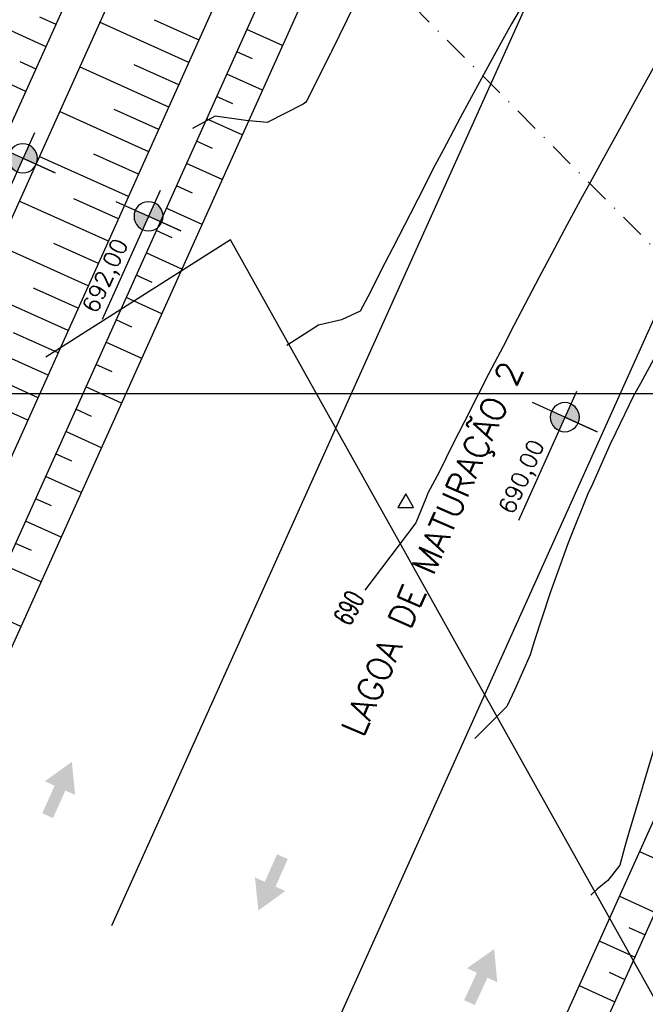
# Model space of a CAD drawing. Header units: millimetres. Extents: x 196436 to 199900, y 8705373 to 8708636.
# Tile 225 of 241: x 199314 to 199378, y 8707738 to 8707838. Entities that reach past the tile are written whole.
import ezdxf
from ezdxf.enums import TextEntityAlignment as Align

# ---------------------------------------------------------------- set-up
doc = ezdxf.new("R2010")
doc.units = ezdxf.units.MM
doc.header["$LTSCALE"] = 5
doc.linetypes.add('DASHDOT', pattern=[1, 0.5, -0.25, 0, -0.25])
for name, color, linetype in [('$CURVAS1', 30, 'Continuous'), ('$CURVAS2', 40, 'Continuous'), ('-CHICANA', 4, 'Continuous'), ('CAIXA', 7, 'Continuous'), ('CERCA', 3, 'CERCA_LINE'), ('DIM', 7, 'Continuous'), ('LAGOA', 3, 'Continuous'), ('LAGOAS', 6, 'Continuous'), ('LINHA_TRANS', 4, 'DASHDOT'), ('MALHA', 9, 'Continuous'), ('TER-BERMA', 4, 'Continuous'), ('TER-OFFSET', 3, 'Continuous'), ('TER-OFFSET-LINHA', 7, 'Continuous'), ('TEXTO$CURVA', 2, 'Continuous'), ('TXT_COORD', 3, 'Continuous')]:
    doc.layers.add(name, color=color, linetype=linetype)
doc.styles.add('GEOSIS', font='ROMANS.SHX')
doc.styles.add('ROMANS', font='romans.shx', dxfattribs={"width": 0.85})
doc.linetypes.add('CERCA_LINE', pattern='A,0.5,-0.2,["X",Standard,S=0.1,R=0,X=-0.1,Y=-0.05],-0.25', length=0.95)
doc.dimstyles.new('COTA-500-EXTERNA', dxfattribs={"dimtxt": 2, "dimasz": 1.5, "dimexe": 0, "dimexo": 3, "dimgap": 0.5, "dimtad": 1, "dimzin": 4, "dimdsep": 46, "dimtxsty": 'ROMANS', "dimblk1": 'DOT1', "dimblk2": 'DOT1', "dimsah": 1, "dimcen": 0.2, "dimclrd": 256, "dimclre": 256, "dimclrt": 2, "dimadec": 0, "dimazin": 0, "dimtfac": 1, "dimtix": 1, "dimtmove": 2, "dimatfit": 3, "dimldrblk": 'DOT1', "dimfxl": 0, "dimtvp": 0.025, "dimtolj": 1, "dimtzin": 4, "dimlwd": -1, "dimlwe": -1, "dimarcsym": 0})

# ---------------------------------------------------------------- blocks, each defined once
blk = doc.blocks.new('A$C55C26645')
h = blk.add_hatch(color=51)
h.paths.add_polyline_path([(68.45, 12.67), (68.45, 21.47), (59.65, 21.47, 0.414214)])
h.paths.add_polyline_path([(68.45, 30.27), (68.45, 21.47), (77.25, 21.47, 0.414214)])
at = {"color": 7, "linetype": 'Continuous'}
blk.add_line((85.45, 21.47), (0, 21.47), dxfattribs=at)
blk.add_lwpolyline([(68.45, 21.47), (68.45, 42.86), (68.45, 0)], dxfattribs=at)
blk.add_circle((68.45, 21.47), 8.8, dxfattribs=at)
at = {"color": 3, "style": 'ROMANS'}
blk.add_attdef('226,00', (1.58, 25.75), '', height=10, dxfattribs=at)
blk = doc.blocks.new('A$C0C100BE6')
blk.add_hatch(color=7).paths.add_polyline_path([(0.772, 0.604), (0.956, 0.808), (1.217, 0), (0.387, 0.178), (0.571, 0.381), (0, 0.898), (0.201, 1.12)])
blk = doc.blocks.new('DOT1')
for q in [(0, 3.36), (0, -3.36)]:
    blk.add_line((0, 0), q)
at = {"linetype": 'ByBlock'}
blk.add_line((0, 0), (-1.2, 0), dxfattribs=at)
at = {"color": 0, "linetype": 'ByBlock', "const_width": 0.36}
blk.add_lwpolyline([(-0.18, 0, 1), (0.18, 0, 1)], format="xyb", close=True, dxfattribs=at)
blk = doc.blocks.new('*D142')
at = {"layer": 'Defpoints', "color": 0}
for p in [(199200.59, 8707769.18, -1), (199537.81, 8707617.64, -1), (199520.53, 8707579.29)]:
    blk.add_point(p, dxfattribs=at)
at = {"layer": 'DIM'}
for p, q in [((199199.36, 8707766.44), (199183.46, 8707731.15)), ((199184.83, 8707730.54), (199519.16, 8707579.9)), ((199536.58, 8707614.91), (199520.53, 8707579.29))]:
    blk.add_line(p, q, dxfattribs=at)
at = {"layer": 'DIM', "xscale": 1.5, "yscale": 1.5, "zscale": 1.5}
for p, rotation in [((199183.46, 8707731.15), 155.7458953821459), ((199520.53, 8707579.29), 335.7458953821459)]:
    blk.add_blockref('DOT1', p, dxfattribs=dict(at, rotation=rotation))
at = {"layer": 'DIM', "color": 2, "insert": (199352.61, 8707656.59), "char_height": 2, "attachment_point": 5, "rotation": 335.7459, "style": 'ROMANS'}
blk.add_mtext('\\A1;369.70', dxfattribs=at)
blk = doc.blocks.new('*D144')
at = {"layer": 'Defpoints', "color": 0}
for p in [(199629.98, 8707853.2, -1), (199160.46, 8707754.35, -1), (199553.97, 8707587.89), (199556.52, 8707575.91, -1), (199556.52, 8707575.91, -1)]:
    blk.add_point(p, dxfattribs=at)
at = {"layer": 'DIM'}
blk.add_arc((199556.52, 8707575.91), 12.25, 82.1817, 148.7264, dxfattribs=at)
at = {"layer": 'DIM', "xscale": 1.5, "yscale": 1.5, "zscale": 1.5}
for p, rotation in [((199559.66, 8707587.75), 348.6719272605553), ((199545.35, 8707580.94), 242.2361372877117)]:
    blk.add_blockref('DOT1', p, dxfattribs=dict(at, rotation=rotation))
at = {"layer": 'DIM', "color": 2, "insert": (199550.61, 8707588.32), "char_height": 2, "attachment_point": 5, "rotation": 25.454, "style": 'ROMANS'}
blk.add_mtext('\\A1;81°', dxfattribs=at)
blk = doc.blocks.new('*D145')
at = {"layer": 'Defpoints', "color": 0}
for p in [(199276.71, 8708012.37, -1), (199629.98, 8707853.2, -1), (199629.98, 8707853.2, -1), (199611.21, 8707850.27), (199556.52, 8707575.91, -1)]:
    blk.add_point(p, dxfattribs=at)
at = {"layer": 'DIM'}
blk.add_arc((199629.98, 8707853.2), 19, 160.2694, 250.6387, dxfattribs=at)
at = {"layer": 'DIM', "xscale": 1.5, "yscale": 1.5, "zscale": 1.5}
for p, rotation in [((199612.65, 8707861.01), 68.00762625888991), ((199625.12, 8707834.83), 342.9004382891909)]:
    blk.add_blockref('DOT1', p, dxfattribs=dict(at, rotation=rotation))
at = {"layer": 'DIM', "color": 2, "insert": (199614.18, 8707845.68), "char_height": 2, "attachment_point": 5, "rotation": 295.454, "style": 'ROMANS'}
blk.add_mtext('\\A1;99°', dxfattribs=at)
blk = doc.blocks.new('*D149')
at = {"layer": 'Defpoints', "color": 0}
for p in [(199276.71, 8708012.37, -1), (199276.71, 8708012.37, -1), (199278.88, 8707990.79), (199629.98, 8707853.2, -1), (199160.46, 8707754.35, -1)]:
    blk.add_point(p, dxfattribs=at)
at = {"layer": 'DIM'}
blk.add_arc((199276.71, 8708012.37), 21.69, 249.7088, 331.783, dxfattribs=at)
at = {"layer": 'DIM', "xscale": 1.5, "yscale": 1.5, "zscale": 1.5}
for p, rotation in [((199296.49, 8708003.46), 63.76443569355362), ((199267.8, 8707992.6), 157.7273550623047)]:
    blk.add_blockref('DOT1', p, dxfattribs=dict(at, rotation=rotation))
at = {"layer": 'DIM', "color": 2, "insert": (199283.86, 8707993.49), "char_height": 2, "attachment_point": 5, "rotation": 20.7459, "style": 'ROMANS'}
blk.add_mtext('\\A1;90°', dxfattribs=at)
blk = doc.blocks.new('*D150')
at = {"layer": 'Defpoints', "color": 0}
for p in [(199276.71, 8708012.37, -1), (199175.31, 8707765.04), (199160.46, 8707754.35, -1), (199160.46, 8707754.35, -1), (199556.52, 8707575.91, -1)]:
    blk.add_point(p, dxfattribs=at)
at = {"layer": 'DIM'}
blk.add_arc((199160.46, 8707754.35), 18.3, 340.4437, 61.0481, dxfattribs=at)
at = {"layer": 'DIM', "xscale": 1.5, "yscale": 1.5, "zscale": 1.5}
for p, rotation in [((199167.98, 8707771.04), 153.3969975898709), ((199177.14, 8707746.83), 248.0947931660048)]:
    blk.add_blockref('DOT1', p, dxfattribs=dict(at, rotation=rotation))
at = {"layer": 'DIM', "color": 2, "insert": (199178.97, 8707761.37), "char_height": 2, "attachment_point": 5, "rotation": 290.7459, "style": 'ROMANS'}
blk.add_mtext('\\A1;90°', dxfattribs=at)

msp = doc.modelspace()

# ---------------------------------------------------------------- linework, layer by layer
at = {"layer": '$CURVAS1'}
msp.add_polyline3d([(199382.143, 8707839.705, 690), (199379.974, 8707835.793, 690), (199379.362, 8707834.717, 690), (199377.336, 8707831.04, 690), (199376.603, 8707829.729, 690), (199374.708, 8707826.266, 690), (199373.858, 8707824.741, 690), (199372.074, 8707821.503, 690), (199371.114, 8707819.753, 690), (199369.461, 8707816.698, 690), (199368.435, 8707814.765, 690), (199366.876, 8707811.838, 690), (199365.804, 8707809.777, 690), (199364.312, 8707806.934, 690), (199363.204, 8707804.788, 690), (199361.755, 8707802.016, 690), (199360.615, 8707799.799, 690), (199359.217, 8707797.059, 690), (199358.069, 8707794.81, 690), (199356.719, 8707792.022, 690), (199355.528, 8707789.821, 690), (199355.315, 8707789.268, 690), (199354.298, 8707786.786, 690), (199349.079, 8707779.922, 690)], dxfattribs=at)
at = {"layer": '$CURVAS2'}
for points in [[(199348.084, 8707839.747, 688), (199345.689, 8707834.865, 688), (199345.598, 8707834.686, 688), (199343.156, 8707829.876, 688), (199343.071, 8707829.708, 688), (199342.801, 8707829.507, 688), (199339.114, 8707827.621, 688), (199336.95, 8707827.846, 688), (199333.801, 8707828.277, 688), (199331.515, 8707827.008, 688)], [(199365.285, 8707839.779, 689), (199364.069, 8707837.691, 689), (199362.456, 8707834.791, 689), (199361.426, 8707832.947, 689), (199359.73, 8707829.803, 689), (199358.822, 8707828.123, 689), (199357.081, 8707824.815, 689), (199356.25, 8707823.235, 689), (199354.494, 8707819.826, 689), (199353.705, 8707818.294, 689), (199351.938, 8707814.837, 689), (199351.169, 8707813.334, 689), (199349.382, 8707809.848, 689), (199348.629, 8707808.38, 689), (199346.706, 8707807.492, 689), (199344.348, 8707806.949, 689), (199341.119, 8707804.885, 689)], [(199379.223, 8707804.718, 691), (199377.215, 8707801.019, 691), (199376.529, 8707799.729, 691), (199374.711, 8707795.994, 691), (199374.094, 8707794.74, 691), (199372.317, 8707790.747, 691), (199371.864, 8707789.75, 691), (199370.05, 8707785.243, 691), (199369.853, 8707784.759, 691), (199368.756, 8707781.722, 691), (199368.046, 8707779.766, 691), (199367.935, 8707779.431, 691), (199366.417, 8707774.773, 691), (199365.967, 8707773.321, 691), (199364.417, 8707769.782, 691), (199363.591, 8707768.037, 691), (199360.307, 8707764.8, 691)], [(199378.88, 8707764.719, 692), (199377.499, 8707760.09, 692), (199377.391, 8707759.725, 692), (199376.998, 8707758.373, 692), (199375.914, 8707754.732, 692), (199375.632, 8707753.777, 692), (199375.113, 8707751.862, 692), (199373.891, 8707750.314, 692), (199372.804, 8707749.409, 692), (199372.168, 8707748.818, 692)]]:
    msp.add_polyline3d(points, dxfattribs=at)
at = {"layer": '-CHICANA'}
for p, q in [((199323.278, 8707745.705, 1), (199401.327, 8707918.934, 1)), ((199335.801, 8707712.642, 1), (199413.85, 8707885.871, 1))]:
    msp.add_line(p, q, dxfattribs=at)
at = {"layer": 'CERCA', "ltscale": 2}
msp.add_lwpolyline([(199535.183, 8707458.353), (199335.38, 8707815.673), (199316.526, 8707803.678)], dxfattribs=at)
at = {"layer": 'LAGOA', "color": 3, "elevation": 1}
msp.add_lwpolyline([(199446.913, 8707898.395), (199358.595, 8707702.373), (199290.215, 8707733.181), (199378.533, 8707929.204)], close=True, dxfattribs=at)
at = {"layer": 'LINHA_TRANS', "color": 7}
msp.add_lwpolyline([(199281.954, 8707911.943), (199615.687, 8707576.643), (199615.687, 8707576.643)], dxfattribs=at)
at = {"layer": 'MALHA'}
msp.add_line((199000, 8707800), (199900, 8707800), dxfattribs=at)
at = {"layer": 'TER-BERMA'}
msp.add_line((199284.925, 8707731.178, 1), (199376.53, 8707934.494, 1), dxfattribs=at)
at = {"layer": 'TER-BERMA', "elevation": 1}
for points in [[(199367.412, 8707938.602), (199275.807, 8707735.286), (199200.134, 8707769.381), (199291.738, 8707972.697)], [(199362.122, 8707936.598), (199273.804, 8707740.576), (199205.424, 8707771.384), (199293.742, 8707967.407)], [(199446.913, 8707898.395), (199358.595, 8707702.373), (199290.215, 8707733.181), (199378.533, 8707929.204)]]:
    msp.add_lwpolyline(points, close=True, dxfattribs=at)
at = {"layer": 'TER-OFFSET', "elevation": 1}
msp.add_lwpolyline([(199441.623, 8707896.391), (199356.591, 8707707.663), (199295.505, 8707735.185), (199380.537, 8707923.914)], close=True, dxfattribs=at)
at = {"layer": 'TER-OFFSET-LINHA'}
for p, q in [((199315.9, 8707838.42, 34.681), (199317.552, 8707837.675, 34.681)), ((199312.878, 8707837.039, 34.681), (199316.525, 8707835.396, 34.681)), ((199340.691, 8707835.476, 34.681), (199337.044, 8707837.119, 34.681)), ((199337.637, 8707834.11, 34.681), (199336.017, 8707834.84, 34.681)), ((199313.878, 8707833.846, 34.681), (199315.498, 8707833.116, 34.681)), ((199338.637, 8707830.917, 34.681), (199334.99, 8707832.56, 34.681)), ((199310.824, 8707832.48, 34.681), (199314.471, 8707830.837, 34.681)), ((199335.616, 8707829.537, 34.681), (199333.963, 8707830.281, 34.681)), ((199336.583, 8707826.359, 34.681), (199332.936, 8707828.002, 34.681)), ((199333.53, 8707824.992, 34.681), (199331.909, 8707825.722, 34.681)), ((199334.529, 8707821.8, 34.681), (199330.882, 8707823.443, 34.681)), ((199331.508, 8707820.419, 34.681), (199329.855, 8707821.164, 34.681)), ((199332.475, 8707817.241, 34.681), (199328.828, 8707818.884, 34.681)), ((199329.422, 8707815.875, 34.681), (199327.802, 8707816.605, 34.681)), ((199330.421, 8707812.683, 34.681), (199326.775, 8707814.326, 34.681)), ((199327.4, 8707811.302, 34.681), (199325.748, 8707812.046, 34.681)), ((199328.368, 8707808.124, 34.681), (199324.721, 8707809.767, 34.681)), ((199325.314, 8707806.758, 34.681), (199323.694, 8707807.488, 34.681)), ((199326.314, 8707803.565, 34.681), (199322.667, 8707805.208, 34.681)), ((199323.292, 8707802.185, 34.681), (199321.64, 8707802.929, 34.681)), ((199324.26, 8707799.007, 34.681), (199320.613, 8707800.65, 34.681)), ((199321.206, 8707797.64, 34.681), (199319.586, 8707798.37, 34.681)), ((199322.206, 8707794.448, 34.681), (199318.559, 8707796.091, 34.681)), ((199319.184, 8707793.067, 34.681), (199317.532, 8707793.812, 34.681)), ((199320.152, 8707789.889, 34.681), (199316.505, 8707791.532, 34.681)), ((199317.098, 8707788.523, 34.681), (199315.478, 8707789.253, 34.681)), ((199318.098, 8707785.331, 34.681), (199314.451, 8707786.974, 34.681)), ((199315.076, 8707783.95, 34.681), (199313.424, 8707784.694, 34.681)), ((199316.044, 8707780.772, 34.681), (199312.397, 8707782.415, 34.681)), ((199313.99, 8707776.213, 34.681), (199310.343, 8707777.856, 34.681)), ((199377.13, 8707753.249, 34.681), (199380.777, 8707751.606, 34.681)), ((199375.076, 8707748.691, 34.681), (199378.723, 8707747.048, 34.681)), ((199376.044, 8707745.513, 34.681), (199377.696, 8707744.768, 34.681)), ((199373.022, 8707744.132, 34.681), (199376.669, 8707742.489, 34.681)), ((199374.022, 8707740.94, 34.681), (199375.642, 8707740.21, 34.681)), ((199370.968, 8707739.573, 34.681), (199374.615, 8707737.93, 34.681))]:
    msp.add_line(p, q, dxfattribs=at)
at = {"layer": 'TER-OFFSET-LINHA', "flags": 128}
for points in [[(199331.138, 8707833.748), (199322.021, 8707837.855)], [(199332.165, 8707836.027), (199327.606, 8707838.081)], [(199329.084, 8707829.189), (199319.967, 8707833.297)], [(199330.111, 8707831.468), (199325.552, 8707833.522)], [(199327.03, 8707824.63), (199317.913, 8707828.738)], [(199328.057, 8707826.91), (199323.498, 8707828.964)], [(199324.976, 8707820.072), (199315.859, 8707824.179)], [(199326.003, 8707822.351), (199321.444, 8707824.405)], [(199322.922, 8707815.513), (199313.805, 8707819.621)], [(199323.949, 8707817.792), (199319.391, 8707819.846)], [(199320.868, 8707810.954), (199311.751, 8707815.062)], [(199321.895, 8707813.234), (199317.337, 8707815.288)], [(199318.814, 8707806.396), (199309.697, 8707810.503)], [(199319.841, 8707808.675), (199315.283, 8707810.729)], [(199316.76, 8707801.837), (199307.643, 8707805.945)], [(199317.787, 8707804.116), (199313.229, 8707806.17)], [(199315.734, 8707799.558), (199311.175, 8707801.612)], [(199314.707, 8707797.278), (199305.589, 8707801.386)]]:
    msp.add_lwpolyline(points, dxfattribs=at)
at = {"layer": 'TXT_COORD'}
msp.add_lwpolyline([(199353.27, 8707789.749), (199352.467, 8707788.359), (199354.072, 8707788.359)], close=True, dxfattribs=at)

# ---------------------------------------------------------------- block references
at = {"layer": 'CAIXA', "yscale": 3.999999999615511, "zscale": 4}
for p, xscale, rotation in [((199314.726, 8707760.451, 343), -4.000000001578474, 203.6726843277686), ((199342.679, 8707749.205, 343), -4.000000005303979, 23.82133673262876), ((199357.82, 8707741.395, 343), -3.999999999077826, 203.0918001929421)]:
    msp.add_blockref('A$C0C100BE6', p, dxfattribs=dict(at, xscale=xscale, rotation=rotation))
at = {"layer": 'LAGOA'}
ref = msp.add_blockref('A$C55C26645', (199306.14, 8707814.933), dxfattribs=dict(at, xscale=-0.1687499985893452, yscale=0.168749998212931, zscale=0.1687499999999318, rotation=245.7458953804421))
ref.add_attrib('226,00', '687,00', (199308.88, 8707813.944), dxfattribs={"layer": '0', "color": 3, "height": 1.6875, "rotation": 65.7459, "style": 'ROMANS'})
ref = msp.add_blockref('A$C55C26645', (199318.967, 8707809.02), dxfattribs=dict(at, xscale=-0.1687499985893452, yscale=0.168749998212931, zscale=0.1687499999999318, rotation=245.7458953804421))
ref.add_attrib('226,00', '692,00', (199321.707, 8707808.031), dxfattribs={"layer": '0', "color": 3, "height": 1.6875, "rotation": 65.7459, "style": 'ROMANS'})
ref = msp.add_blockref('A$C55C26645', (199361.456, 8707788.521), dxfattribs=dict(at, xscale=-0.1687499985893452, yscale=0.168749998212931, zscale=0.1687499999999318, rotation=245.7458953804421))
ref.add_attrib('226,00', '690,00', (199364.196, 8707787.532), dxfattribs={"layer": '0', "color": 3, "height": 1.6875, "rotation": 65.7459, "style": 'ROMANS'})

# ---------------------------------------------------------------- texts
at = {"layer": 'LAGOAS', "color": 4, "style": 'ROMANS'}
msp.add_text('LAGOA DE MATURAÇÃO 2', height=2.5, rotation=66.39198, dxfattribs=at).set_placement((199357.795, 8707783.352, 343), align=Align.BOTTOM_CENTER)
at = {"layer": 'TEXTO$CURVA', "style": 'GEOSIS', "width": 0.65}
msp.add_text('690', height=2, rotation=62.7984, dxfattribs=at).set_placement((199348.886, 8707777.381, 345), align=Align.BOTTOM_CENTER)

# ---------------------------------------------------------------- dimensions: what is measured, and where the dimension line sits
at = {"layer": 'DIM'}
for base, line1, line2, picture, middle in [((199278.882, 8707990.79), ((199276.71, 8708012.372), (199629.982, 8707853.205)), ((199160.458, 8707754.352), (199276.71, 8708012.372)), '*D149', (199283.862, 8707993.49, 1)), ((199175.31, 8707765.043), ((199160.458, 8707754.352), (199276.71, 8708012.372)), ((199160.458, 8707754.352), (199556.52, 8707575.905)), '*D150', (199178.974, 8707761.366, 1)), ((199611.205, 8707850.27), ((199276.71, 8708012.372), (199629.982, 8707853.205)), ((199556.52, 8707575.905), (199629.982, 8707853.205)), '*D145', (199614.177, 8707845.681, 1)), ((199553.968, 8707587.887), ((199556.52, 8707575.905), (199629.982, 8707853.205)), ((199160.458, 8707754.352), (199556.52, 8707575.905)), '*D144', (199550.61, 8707588.321, 1))]:
    dim = msp.add_angular_dim_2l(base=base, line1=line1, line2=line2, dimstyle='COTA-500-EXTERNA', dxfattribs=at)
    dim.commit()
    dim.dimension.update_dxf_attribs({"geometry": picture, "text_midpoint": middle})
dim = msp.add_linear_dim(base=(199520.526, 8707579.286, 1), p1=(199200.589, 8707769.175), p2=(199537.808, 8707617.643), angle=335.7459, dimstyle='COTA-500-EXTERNA', dxfattribs=at)
dim.commit()
dim.dimension.update_dxf_attribs({"geometry": '*D142', "text_midpoint": (199352.608, 8707656.587, 1)})

doc.saveas('drawing.dxf')
